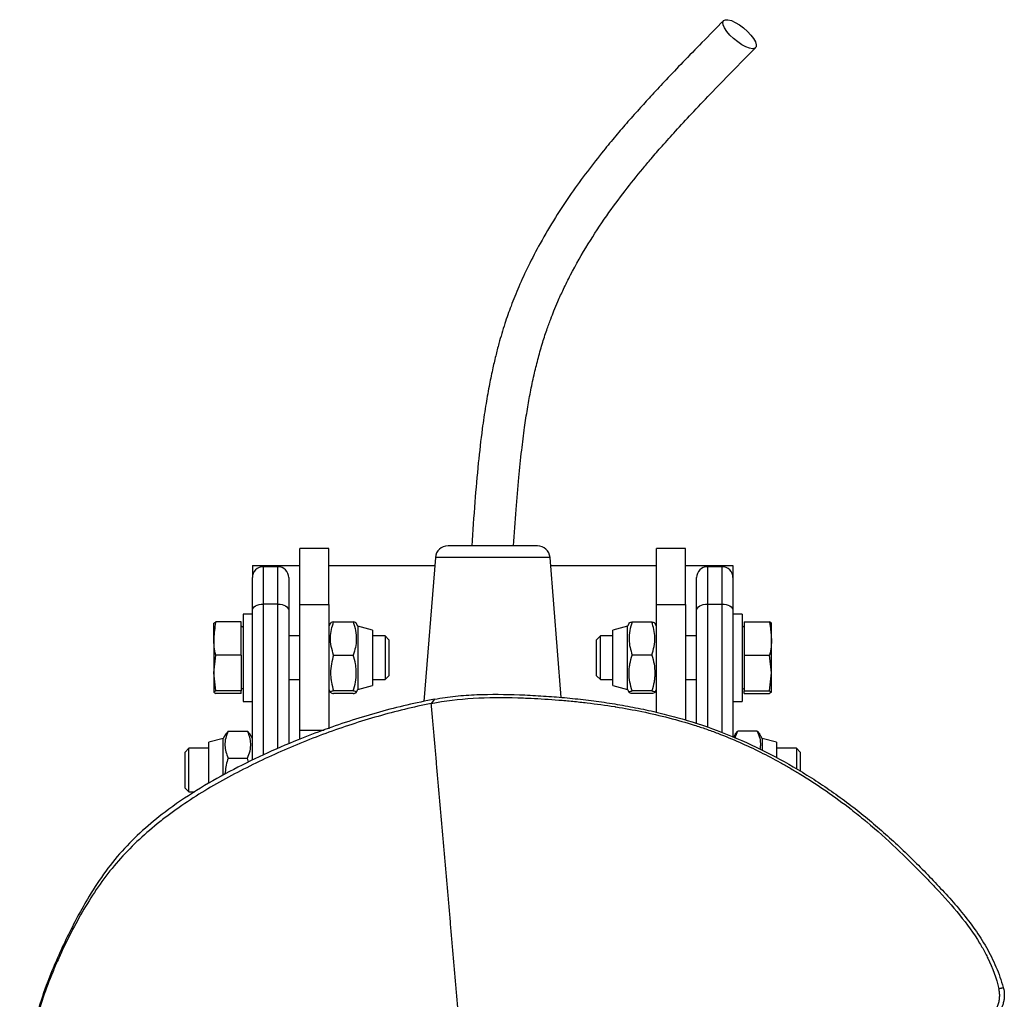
# Model space of a CAD drawing. Header units: millimetres. Extents: x 1247 to 1627, y 1234 to 1795.
# Tile 2 of 2: x 1310 to 1581, y 1526 to 1795. Entities that reach past the tile are written whole.
import ezdxf

# ---------------------------------------------------------------- set-up
doc = ezdxf.new("R2010")
doc.units = ezdxf.units.MM

msp = doc.modelspace()

# ---------------------------------------------------------------- linework, layer by layer
at = {"color": 7, "linetype": 'Continuous', "lineweight": 25}
for p, q in [((1452.34, 1650.23), (1427.81, 1650.23)), ((1395.07, 1649.51), (1387.07, 1649.51)), ((1387.07, 1634.13), (1387.07, 1649.51)), ((1395.07, 1634.13), (1395.07, 1649.51)), ((1493.07, 1649.51), (1485.07, 1649.51)), ((1485.07, 1634.13), (1485.07, 1649.51)), ((1493.07, 1634.13), (1493.07, 1649.51)), ((1374.07, 1644.81), (1374.07, 1641.51)), ((1374.07, 1644.81), (1387.07, 1644.81)), ((1381.07, 1644.51), (1377.07, 1644.51)), ((1395.07, 1644.81), (1424.14, 1644.81)), ((1424.32, 1647.01), (1421.16, 1607.51)), ((1458.91, 1608.6), (1455.83, 1647.01)), ((1456.01, 1644.81), (1485.07, 1644.81)), ((1493.07, 1644.81), (1506.07, 1644.81)), ((1503.07, 1644.51), (1499.07, 1644.51)), ((1506.07, 1644.81), (1506.07, 1641.51)), ((1374.07, 1632.48), (1374.07, 1641.51)), ((1384.07, 1641.51), (1384.07, 1632.48)), ((1496.07, 1632.48), (1496.07, 1641.51)), ((1506.07, 1641.51), (1506.07, 1632.48)), ((1381.07, 1634.25), (1377.07, 1634.25)), ((1387.07, 1634.13), (1395.07, 1634.13)), ((1387.07, 1599.55), (1387.07, 1634.13)), ((1395.07, 1634.13), (1395.07, 1600.03)), ((1485.07, 1634.13), (1493.07, 1634.13)), ((1485.07, 1604.52), (1485.07, 1634.13)), ((1493.07, 1634.13), (1493.07, 1602.37)), ((1499.07, 1634.25), (1503.07, 1634.25)), ((1374.07, 1631.51), (1371.57, 1631.51)), ((1371.57, 1631.51), (1371.57, 1623.04)), ((1374.07, 1591.35), (1374.07, 1632.48)), ((1384.07, 1632.48), (1384.07, 1595.86)), ((1496.07, 1601.36), (1496.07, 1632.48)), ((1506.07, 1632.48), (1506.07, 1597.66)), ((1508.57, 1631.51), (1506.07, 1631.51)), ((1508.57, 1631.51), (1508.57, 1623.04)), ((1363.47, 1628.98), (1364.01, 1629.36)), ((1363.47, 1624.8), (1363.47, 1628.99)), ((1370.97, 1629.36), (1364.01, 1629.36)), ((1370.97, 1620.25), (1370.97, 1629.36)), ((1371.57, 1627.82), (1370.97, 1628.17)), ((1395.56, 1629.05), (1395.07, 1628.21)), ((1396.39, 1629.36), (1401.76, 1629.36)), ((1403.07, 1628.21), (1402.59, 1629.04)), ((1407.07, 1627.13), (1403.07, 1628.21)), ((1403.07, 1628.21), (1403.07, 1610.83)), ((1477.07, 1628.21), (1473.07, 1627.13)), ((1477.56, 1629.04), (1477.07, 1628.21)), ((1477.07, 1610.81), (1477.07, 1628.21)), ((1478.39, 1629.36), (1483.76, 1629.36)), ((1485.07, 1628.21), (1484.59, 1629.05)), ((1509.17, 1628.17), (1508.57, 1627.82)), ((1509.17, 1629.36), (1516.14, 1629.36)), ((1509.17, 1629.36), (1509.17, 1620.25)), ((1516.67, 1628.98), (1516.14, 1629.36)), ((1516.67, 1624.8), (1516.67, 1628.99)), ((1387.07, 1625.51), (1384.07, 1625.51)), ((1407.07, 1627.13), (1407.07, 1611.89)), ((1410.5, 1625.51), (1407.07, 1625.51)), ((1411.57, 1624.43), (1410.5, 1625.51)), ((1410.5, 1625.51), (1410.5, 1614.53)), ((1469.65, 1625.51), (1468.57, 1624.43)), ((1473.07, 1625.51), (1469.65, 1625.51)), ((1469.65, 1613.51), (1469.65, 1625.51)), ((1473.07, 1611.88), (1473.07, 1627.13)), ((1496.07, 1625.51), (1493.07, 1625.51)), ((1363.47, 1624.8), (1363.47, 1615.33)), ((1371.57, 1623.04), (1371.57, 1607.51)), ((1411.57, 1624.43), (1411.57, 1615.42)), ((1468.57, 1614.58), (1468.57, 1624.43)), ((1508.57, 1623.04), (1508.57, 1607.51)), ((1516.67, 1615.33), (1516.67, 1624.8)), ((1363.47, 1615.33), (1364.01, 1620.25)), ((1370.97, 1620.25), (1364.01, 1620.25)), ((1370.97, 1620.25), (1370.97, 1610.4)), ((1396.39, 1620.25), (1401.76, 1620.25)), ((1483.76, 1620.25), (1478.39, 1620.25)), ((1509.17, 1620.25), (1516.14, 1620.25)), ((1509.17, 1620.25), (1509.17, 1610.4)), ((1516.67, 1615.33), (1516.14, 1620.25)), ((1364.01, 1610.4), (1363.47, 1615.33)), ((1363.47, 1615.33), (1363.47, 1610.03)), ((1411.57, 1615.42), (1411.57, 1614.58)), ((1516.14, 1610.4), (1516.67, 1615.33)), ((1516.67, 1610.03), (1516.67, 1615.33)), ((1384.07, 1613.51), (1387.07, 1613.51)), ((1407.07, 1613.51), (1410.5, 1613.51)), ((1407.07, 1611.89), (1407.07, 1611.88)), ((1410.5, 1613.51), (1411.57, 1614.58)), ((1410.5, 1614.53), (1410.5, 1613.51)), ((1468.57, 1614.58), (1469.65, 1613.51)), ((1469.65, 1613.51), (1473.07, 1613.51)), ((1493.07, 1613.51), (1496.07, 1613.51)), ((1364.01, 1610.4), (1363.47, 1610.03)), ((1363.47, 1610.03), (1364.01, 1609.65)), ((1370.97, 1610.4), (1364.01, 1610.4)), ((1370.97, 1609.65), (1364.01, 1609.65)), ((1370.97, 1610.84), (1371.57, 1611.19)), ((1370.97, 1609.65), (1370.97, 1610.4)), ((1395.07, 1610.81), (1395.56, 1609.96)), ((1401.76, 1610.4), (1396.39, 1610.4)), ((1401.76, 1609.65), (1396.39, 1609.65)), ((1402.59, 1609.96), (1403.07, 1610.81)), ((1403.07, 1610.81), (1407.07, 1611.88)), ((1403.07, 1610.83), (1403.07, 1610.81)), ((1473.07, 1611.88), (1477.07, 1610.81)), ((1477.07, 1610.81), (1477.56, 1609.96)), ((1483.76, 1610.4), (1478.39, 1610.4)), ((1483.76, 1609.65), (1478.39, 1609.65)), ((1484.59, 1609.96), (1485.07, 1610.81)), ((1508.57, 1611.19), (1509.17, 1610.84)), ((1509.17, 1610.4), (1516.14, 1610.4)), ((1509.17, 1609.65), (1509.17, 1610.4)), ((1509.17, 1609.65), (1516.14, 1609.65)), ((1516.14, 1610.4), (1516.67, 1610.03)), ((1516.67, 1610.03), (1516.14, 1609.65)), ((1371.57, 1607.51), (1374.07, 1607.51)), ((1424.12, 1608.15), (1423.21, 1606.96)), ((1506.07, 1607.51), (1508.57, 1607.51)), ((1366.81, 1598.64), (1366.07, 1597.37)), ((1367.39, 1599.38), (1366.83, 1598.63)), ((1367.39, 1599.38), (1372.76, 1599.38)), ((1373.34, 1598.63), (1372.76, 1599.38)), ((1374.07, 1597.37), (1373.35, 1598.63)), ((1387.07, 1597.27), (1387.07, 1599.55)), ((1506.8, 1598.63), (1506.21, 1597.6)), ((1506.81, 1598.63), (1507.39, 1599.38)), ((1512.76, 1599.38), (1507.39, 1599.38)), ((1512.76, 1599.38), (1513.32, 1598.63)), ((1514.07, 1597.37), (1513.34, 1598.64)), ((1366.07, 1597.37), (1362.07, 1596.3)), ((1362.07, 1587.02), (1362.07, 1596.3)), ((1366.07, 1587.25), (1366.07, 1597.37)), ((1518.07, 1596.3), (1514.07, 1597.37)), ((1514.07, 1597.37), (1514.07, 1594.19)), ((1518.07, 1596.3), (1518.07, 1591.99)), ((1356.65, 1594.67), (1355.57, 1593.6)), ((1355.57, 1589.53), (1355.57, 1593.6)), ((1362.07, 1594.67), (1356.65, 1594.67)), ((1356.65, 1589.71), (1356.65, 1594.67)), ((1523.5, 1594.67), (1518.07, 1594.67)), ((1524.57, 1593.6), (1523.5, 1594.67)), ((1523.5, 1594.67), (1523.5, 1589.01)), ((1524.57, 1593.6), (1524.57, 1588.32)), ((1367.39, 1591.97), (1372.76, 1591.97)), ((1373, 1590.81), (1372.76, 1591.97)), ((1355.57, 1583.74), (1355.57, 1589.53)), ((1356.65, 1582.67), (1356.65, 1589.71)), ((1362.07, 1584.96), (1362.07, 1587.02)), ((1355.57, 1583.74), (1356.65, 1582.67)), ((1356.65, 1582.67), (1358.16, 1582.67))]:
    msp.add_line(p, q, dxfattribs=at)
at = {"color": 1, "linetype": 'Continuous', "lineweight": 25}
for p, q in [((1377.07, 1644.51), (1377.07, 1634.25)), ((1381.07, 1634.25), (1381.07, 1644.51)), ((1455.83, 1647.01), (1424.32, 1647.01)), ((1499.07, 1644.51), (1499.07, 1634.25)), ((1503.07, 1634.25), (1503.07, 1644.51)), ((1377.07, 1634.25), (1377.07, 1592.83)), ((1381.07, 1594.56), (1381.07, 1634.25)), ((1499.07, 1634.25), (1499.07, 1600.37)), ((1503.07, 1598.95), (1503.07, 1634.25)), ((1393.77, 1599.55), (1387.07, 1599.55))]:
    msp.add_line(p, q, dxfattribs=at)
at = {"color": 7, "linetype": 'Continuous', "lineweight": 25, "flags": 128}
for points in [[(1511.47, 1786.74), (1510.64, 1786.87), (1509.64, 1787.24), (1508.53, 1787.83), (1507.38, 1788.6), (1506.26, 1789.51), (1505.25, 1790.49), (1504.4, 1791.49), (1503.77, 1792.45), (1503.4, 1793.3), (1503.31, 1793.98), (1503.51, 1794.47), (1503.98, 1794.72), (1504.7, 1794.72), (1505.63, 1794.47), (1506.69, 1793.98), (1507.83, 1793.3), (1508.97, 1792.45), (1510.05, 1791.49), (1510.99, 1790.49), (1511.73, 1789.51), (1512.24, 1788.6), (1512.47, 1787.83), (1512.41, 1787.24), (1512.07, 1786.87), (1511.47, 1786.74)], [(1374.07, 1632.48), (1374.13, 1632.82), (1374.3, 1633.16), (1374.58, 1633.46), (1374.95, 1633.73), (1375.41, 1633.95), (1375.93, 1634.11), (1376.49, 1634.21), (1377.07, 1634.25)], [(1381.07, 1634.25), (1381.66, 1634.21), (1382.22, 1634.11), (1382.74, 1633.95), (1383.2, 1633.73), (1383.57, 1633.46), (1383.85, 1633.16), (1384.02, 1632.82), (1384.07, 1632.48)], [(1496.07, 1632.48), (1496.13, 1632.82), (1496.3, 1633.16), (1496.58, 1633.46), (1496.95, 1633.73), (1497.41, 1633.95), (1497.93, 1634.11), (1498.49, 1634.21), (1499.07, 1634.25)], [(1503.07, 1634.25), (1503.66, 1634.21), (1504.22, 1634.11), (1504.74, 1633.95), (1505.2, 1633.73), (1505.57, 1633.46), (1505.85, 1633.16), (1506.02, 1632.82), (1506.07, 1632.48)]]:
    msp.add_lwpolyline(points, dxfattribs=at)
at = {"color": 7, "linetype": 'Continuous', "lineweight": 25}
for centre, radius, start, end in [((1427.81, 1646.73), 3.5, 90, 175.4261), ((1452.34, 1646.73), 3.5, 4.5739, 90), ((1377.07, 1641.51), 3, 90, 180), ((1381.07, 1641.51), 3, 0, 90), ((1499.07, 1641.51), 3, 90, 180), ((1503.07, 1641.51), 3, 0, 90)]:
    msp.add_arc(centre, radius, start, end, dxfattribs=at)
for points, knots in [([(1503.53, 1794.48), (1501.54, 1792.47), (1497.78, 1788.66), (1492.51, 1783.25), (1487.94, 1778.46), (1484.06, 1774.32), (1480.57, 1770.48), (1477.23, 1766.74), (1473.85, 1762.8), (1470.1, 1758.27), (1465.99, 1753.03), (1461.55, 1746.92), (1457.2, 1740.34), (1453.27, 1733.7), (1449.93, 1727.33), (1447.28, 1721.58), (1445.14, 1716.28), (1443.32, 1711.1), (1441.95, 1706.51), (1440.85, 1702.28), (1439.94, 1698.36), (1439, 1693.77), (1438.06, 1688.35), (1437.04, 1681.35), (1436.03, 1672.57), (1435.11, 1661.85), (1434.6, 1654.25), (1434.32, 1650.23)], [0, 0, 0, 0, 0.05348, 0.100978, 0.142512, 0.178081, 0.207666, 0.239805, 0.271905, 0.304531, 0.349082, 0.395316, 0.443619, 0.493475, 0.535599, 0.573516, 0.607204, 0.637591, 0.671203, 0.691998, 0.714827, 0.74226, 0.774514, 0.811456, 0.866615, 0.929409, 1, 1, 1, 1]), ([(1445.82, 1650.23), (1446.06, 1653.57), (1446.49, 1659.82), (1447.21, 1668.58), (1447.97, 1676.09), (1448.76, 1682.36), (1449.57, 1687.67), (1450.43, 1692.48), (1451.38, 1697.01), (1452.46, 1701.42), (1453.62, 1705.54), (1454.81, 1709.25), (1455.92, 1712.28), (1456.95, 1714.9), (1458.1, 1717.64), (1459.6, 1720.93), (1462.25, 1726.27), (1466.14, 1733.07), (1471.21, 1740.74), (1476.25, 1747.57), (1480.39, 1752.73), (1483.8, 1756.79), (1486.79, 1760.24), (1490.48, 1764.36), (1494.88, 1769.12), (1500.02, 1774.53), (1505.89, 1780.56), (1510.06, 1784.78), (1512.26, 1787.01)], [0, 0, 0, 0, 0.061347, 0.115143, 0.161349, 0.200026, 0.231327, 0.260261, 0.290062, 0.316849, 0.344315, 0.369551, 0.389574, 0.404788, 0.422478, 0.445427, 0.473213, 0.535744, 0.595247, 0.65059, 0.701038, 0.724648, 0.754506, 0.790741, 0.833387, 0.882477, 0.938023, 1, 1, 1, 1]), ([(1364.01, 1629.36), (1364, 1629.31), (1363.67, 1627.81), (1363.57, 1626.28), (1363.47, 1624.8)], [0, 0, 0, 0, 0.029872, 1, 1, 1, 1]), ([(1396.39, 1620.25), (1396.14, 1621.04), (1395.64, 1622.64), (1395.46, 1625.01), (1395.73, 1627.27), (1396.17, 1628.66), (1396.39, 1629.36)], [0, 0, 0, 0, 0.264607, 0.534951, 0.765344, 1, 1, 1, 1]), ([(1396.39, 1629.36), (1396.26, 1629.32), (1395.89, 1629.23), (1395.56, 1629.12), (1395.59, 1629.04), (1395.59, 1629.03)], [0, 0, 0, 0, 0.301795, 0.866017, 1, 1, 1, 1]), ([(1401.76, 1629.36), (1402.01, 1628.57), (1402.51, 1626.97), (1402.69, 1624.6), (1402.42, 1622.34), (1401.98, 1620.95), (1401.76, 1620.25)], [0, 0, 0, 0, 0.2646041, 0.5349495, 0.7653434, 1, 1, 1, 1]), ([(1402.56, 1629.03), (1402.57, 1629.04), (1402.59, 1629.12), (1402.26, 1629.23), (1401.89, 1629.32), (1401.76, 1629.36)], [0, 0, 0, 0, 0.119484, 0.698209, 1, 1, 1, 1]), ([(1478.39, 1629.36), (1478.14, 1628.57), (1477.64, 1626.97), (1477.46, 1624.6), (1477.73, 1622.34), (1478.17, 1620.95), (1478.39, 1620.25)], [0, 0, 0, 0, 0.2646041, 0.5349495, 0.7653434, 1, 1, 1, 1]), ([(1477.59, 1629.03), (1477.58, 1629.04), (1477.56, 1629.12), (1477.89, 1629.23), (1478.26, 1629.32), (1478.39, 1629.36)], [0, 0, 0, 0, 0.119484, 0.698209, 1, 1, 1, 1]), ([(1483.76, 1629.36), (1483.89, 1629.32), (1484.26, 1629.23), (1484.59, 1629.12), (1484.56, 1629.04), (1484.56, 1629.03)], [0, 0, 0, 0, 0.301795, 0.866017, 1, 1, 1, 1]), ([(1483.76, 1620.25), (1484.01, 1621.04), (1484.51, 1622.64), (1484.69, 1625.01), (1484.42, 1627.27), (1483.98, 1628.66), (1483.76, 1629.36)], [0, 0, 0, 0, 0.264607, 0.534951, 0.765344, 1, 1, 1, 1]), ([(1516.67, 1624.8), (1516.62, 1625.95), (1516.54, 1627.48), (1516.22, 1628.98), (1516.14, 1629.36)], [0, 0, 0, 0, 0.751883, 1, 1, 1, 1]), ([(1364.01, 1620.25), (1363.84, 1621.01), (1363.71, 1621.77), (1363.52, 1623.29), (1363.47, 1624.05), (1363.47, 1624.8)], [0, 0, 0, 0, 0.5, 0.5, 1, 1, 1, 1]), ([(1516.67, 1624.8), (1516.67, 1624.04), (1516.63, 1623.28), (1516.44, 1621.77), (1516.31, 1621.01), (1516.14, 1620.25)], [0, 0, 0, 0, 0.5, 0.5, 1, 1, 1, 1]), ([(1396.39, 1620.25), (1396.13, 1619.45), (1395.91, 1618.64), (1395.62, 1617), (1395.54, 1616.17), (1395.54, 1614.92), (1395.56, 1614.5), (1395.63, 1613.66), (1395.69, 1613.25), (1395.91, 1612.02), (1396.13, 1611.21), (1396.39, 1610.4)], [0, 0, 0, 0, 0.25, 0.25, 0.5, 0.5, 0.625, 0.625, 0.75, 0.75, 1, 1, 1, 1]), ([(1401.76, 1610.4), (1402.02, 1611.2), (1402.24, 1612.01), (1402.53, 1613.65), (1402.61, 1614.48), (1402.61, 1615.74), (1402.59, 1616.16), (1402.52, 1616.99), (1402.46, 1617.4), (1402.24, 1618.63), (1402.02, 1619.45), (1401.76, 1620.25)], [0, 0, 0, 0, 0.25, 0.25, 0.5, 0.5, 0.625, 0.625, 0.75, 0.75, 1, 1, 1, 1]), ([(1478.39, 1610.4), (1478.13, 1611.2), (1477.91, 1612.01), (1477.62, 1613.65), (1477.54, 1614.48), (1477.54, 1615.74), (1477.56, 1616.16), (1477.63, 1616.99), (1477.69, 1617.4), (1477.91, 1618.63), (1478.13, 1619.45), (1478.39, 1620.25)], [0, 0, 0, 0, 0.25, 0.25, 0.5, 0.5, 0.625, 0.625, 0.75, 0.75, 1, 1, 1, 1]), ([(1483.76, 1620.25), (1484.02, 1619.45), (1484.24, 1618.64), (1484.53, 1617), (1484.61, 1616.17), (1484.61, 1614.92), (1484.59, 1614.5), (1484.52, 1613.66), (1484.46, 1613.25), (1484.24, 1612.02), (1484.02, 1611.21), (1483.76, 1610.4)], [0, 0, 0, 0, 0.25, 0.25, 0.5, 0.5, 0.625, 0.625, 0.75, 0.75, 1, 1, 1, 1]), ([(1396.39, 1610.4), (1396.26, 1610.37), (1395.88, 1610.27), (1395.51, 1610.12), (1395.51, 1609.9), (1396.06, 1609.74), (1396.39, 1609.65)], [0, 0, 0, 0, 0.133345, 0.382638, 0.638041, 1, 1, 1, 1]), ([(1401.76, 1609.65), (1402.09, 1609.74), (1402.63, 1609.89), (1402.64, 1610.11), (1402.27, 1610.27), (1401.89, 1610.37), (1401.76, 1610.4)], [0, 0, 0, 0, 0.361957, 0.610952, 0.866655, 1, 1, 1, 1]), ([(1424.12, 1608.15), (1426.02, 1608.49), (1427.94, 1608.76), (1431.81, 1609.17), (1433.76, 1609.3), (1439.62, 1609.54), (1443.53, 1609.49), (1449.38, 1609.27), (1451.33, 1609.17), (1455.22, 1608.93), (1457.16, 1608.79), (1461.04, 1608.45), (1462.98, 1608.25), (1466.85, 1607.81), (1468.78, 1607.55), (1472.62, 1606.99), (1474.54, 1606.68), (1478.36, 1605.99), (1480.27, 1605.62), (1484.07, 1604.8), (1485.97, 1604.35), (1489.75, 1603.39), (1491.63, 1602.87), (1497.23, 1601.19), (1500.89, 1599.91), (1508.06, 1597.03), (1511.57, 1595.44), (1518.46, 1591.96), (1521.83, 1590.08), (1526.81, 1587.05), (1528.45, 1586.01), (1531.71, 1583.85), (1533.32, 1582.74), (1538.08, 1579.31), (1541.15, 1576.92), (1547.12, 1571.91), (1550.01, 1569.3), (1555.65, 1563.92), (1558.4, 1561.15), (1562.45, 1556.91), (1563.79, 1555.48), (1566.42, 1552.58), (1567.71, 1551.09), (1571.43, 1546.55), (1573.72, 1543.38), (1576.16, 1539.1), (1576.62, 1538.23), (1577.51, 1536.45), (1577.93, 1535.54), (1579.1, 1532.79), (1579.76, 1530.91), (1580.31, 1528.98)], [0, 0, 0, 0, 0.03125, 0.03125, 0.0625, 0.0625, 0.125, 0.125, 0.15625, 0.15625, 0.1875, 0.1875, 0.21875, 0.21875, 0.25, 0.25, 0.28125, 0.28125, 0.3125, 0.3125, 0.34375, 0.34375, 0.375, 0.375, 0.4375, 0.4375, 0.5, 0.5, 0.5625, 0.5625, 0.59375, 0.59375, 0.625, 0.625, 0.6875, 0.6875, 0.75, 0.75, 0.8125, 0.8125, 0.84375, 0.84375, 0.875, 0.875, 0.9375, 0.9375, 0.953125, 0.953125, 0.96875, 0.96875, 1, 1, 1, 1]), ([(1478.39, 1609.65), (1478.06, 1609.74), (1477.52, 1609.89), (1477.51, 1610.11), (1477.88, 1610.27), (1478.26, 1610.37), (1478.39, 1610.4)], [0, 0, 0, 0, 0.361957, 0.610952, 0.866655, 1, 1, 1, 1]), ([(1483.76, 1610.4), (1483.89, 1610.37), (1484.27, 1610.27), (1484.64, 1610.12), (1484.64, 1609.9), (1484.09, 1609.74), (1483.76, 1609.65)], [0, 0, 0, 0, 0.133345, 0.382638, 0.638041, 1, 1, 1, 1]), ([(1423.21, 1606.96), (1418.31, 1605.98), (1413.42, 1604.79), (1403.74, 1602.04), (1398.94, 1600.47), (1391.83, 1597.86), (1389.48, 1596.95), (1384.79, 1595.03), (1382.47, 1594.03), (1377.87, 1591.95), (1375.6, 1590.87), (1371.1, 1588.63), (1368.87, 1587.47), (1362.29, 1583.86), (1358.03, 1581.26), (1352.91, 1577.68), (1351.9, 1576.95), (1349.9, 1575.45), (1348.91, 1574.68), (1346, 1572.33), (1344.13, 1570.7), (1340.57, 1567.32), (1338.88, 1565.57), (1335.68, 1561.92), (1334.18, 1560.03), (1331.34, 1556.12), (1330, 1554.1), (1327.47, 1549.95), (1326.26, 1547.82), (1323.97, 1543.5), (1322.88, 1541.3), (1321.31, 1537.97), (1320.8, 1536.85), (1319.81, 1534.6), (1319.33, 1533.46), (1317.01, 1527.76), (1315.43, 1523.13), (1313, 1513.71), (1312.15, 1508.92), (1311.22, 1501.64), (1310.97, 1499.2), (1310.56, 1494.28), (1310.4, 1491.8), (1310.15, 1484.36), (1310.29, 1479.41), (1311.35, 1472.01), (1311.84, 1469.55), (1312.63, 1466.48), (1312.8, 1465.87), (1313.15, 1464.64), (1313.33, 1464.04), (1313.9, 1462.22), (1314.31, 1461.02), (1315.62, 1457.47), (1316.6, 1455.14), (1318.79, 1450.58), (1319.99, 1448.35), (1321.94, 1445.06), (1322.62, 1443.97), (1324.03, 1441.82), (1324.76, 1440.75), (1327.03, 1437.6), (1328.63, 1435.56), (1330.32, 1433.58)], [0, 0, 0, 0, 0.0625, 0.0625, 0.125, 0.125, 0.15625, 0.15625, 0.1875, 0.1875, 0.21875, 0.21875, 0.25, 0.25, 0.3125, 0.3125, 0.328125, 0.328125, 0.34375, 0.34375, 0.375, 0.375, 0.40625, 0.40625, 0.4375, 0.4375, 0.46875, 0.46875, 0.5, 0.5, 0.53125, 0.53125, 0.546875, 0.546875, 0.5625, 0.5625, 0.625, 0.625, 0.6875, 0.6875, 0.71875, 0.71875, 0.75, 0.75, 0.8125, 0.8125, 0.84375, 0.84375, 0.851562, 0.851562, 0.859375, 0.859375, 0.875, 0.875, 0.90625, 0.90625, 0.9375, 0.9375, 0.953125, 0.953125, 0.96875, 0.96875, 1, 1, 1, 1]), ([(1424.12, 1608.15), (1421.59, 1607.63), (1413.98, 1606.06), (1401.38, 1602.52), (1388.24, 1597.75), (1377.05, 1592.91), (1367.69, 1588.31), (1358.61, 1583.15), (1350.63, 1577.73), (1343.83, 1572.14), (1338.09, 1566.46), (1333.05, 1560.12), (1327.91, 1552.01), (1322.74, 1542.21), (1318.16, 1531.85), (1314.95, 1522.34), (1312.97, 1514.19), (1312.2, 1508.76), (1311.84, 1506.22)], [0, 0, 0, 0, 0.04716, 0.141536, 0.236472, 0.298957, 0.361436, 0.424831, 0.488192, 0.53722, 0.586225, 0.637164, 0.688144, 0.766273, 0.844402, 0.898381, 0.952464, 1, 1, 1, 1]), ([(1423.21, 1606.96), (1430.73, 1608.47), (1439.05, 1608.77), (1448.7, 1608.46), (1452.37, 1608.31), (1456.91, 1608.03), (1462.07, 1607.57), (1467.31, 1607), (1471.19, 1606.47), (1476.2, 1605.66), (1481.17, 1604.76), (1488.52, 1603.07), (1494.33, 1601.4), (1498.72, 1599.94), (1502.94, 1598.4), (1509.96, 1595.5), (1516.41, 1592.25), (1521.69, 1589.26), (1528.58, 1585.16), (1535.51, 1580.34), (1541.27, 1575.72), (1548.31, 1569.87), (1554.3, 1564.08), (1560.2, 1557.94), (1566, 1551.83), (1571.3, 1545.69), (1575.17, 1538.84), (1577.23, 1534.76), (1578.42, 1531.55), (1579.12, 1528.62)], [0, 0, 0, 0, 0.109375, 0.1162097, 0.125, 0.15625, 0.171875, 0.1875, 0.21875, 0.2199779, 0.25, 0.28125, 0.3125, 0.3276455, 0.34375, 0.375, 0.4375, 0.4531728, 0.46875, 0.5625, 0.5902945, 0.59375, 0.71875, 0.7376921, 0.75, 0.875, 0.8969033, 0.90625, 0.9662483, 0.9662483, 0.9662483, 0.9662483]), ([(1434.49, 1478.02), (1434.37, 1479.47), (1434.12, 1482.31), (1433.75, 1486.54), (1433.38, 1490.71), (1433.02, 1494.89), (1432.65, 1499.07), (1432.29, 1503.26), (1431.92, 1507.46), (1431.55, 1511.65), (1431.18, 1515.85), (1430.82, 1520.05), (1430.45, 1524.24), (1430.08, 1528.43), (1429.72, 1532.61), (1429.35, 1536.79), (1428.99, 1540.97), (1428.62, 1545.14), (1428.26, 1549.31), (1427.89, 1553.48), (1427.53, 1557.65), (1427.16, 1561.8), (1426.8, 1565.95), (1426.44, 1570.1), (1426.08, 1574.23), (1425.72, 1578.35), (1425.36, 1582.47), (1425, 1586.58), (1424.64, 1590.68), (1424.28, 1594.77), (1423.92, 1598.86), (1423.57, 1602.92), (1423.33, 1605.62), (1423.21, 1606.96)], [0, 0, 0, 0, 0.0325177, 0.0637677, 0.0950177, 0.1262677, 0.1575177, 0.1887677, 0.2200177, 0.2512677, 0.2825177, 0.3137677, 0.3450177, 0.3762677, 0.4075177, 0.4387677, 0.4700177, 0.5012677, 0.5325177, 0.5637677, 0.5950177, 0.6262677, 0.6575177, 0.6887677, 0.7200177, 0.7512677, 0.7825177, 0.8137677, 0.8450177, 0.8762677, 0.9075177, 0.9387677, 0.9700177, 0.9700177, 0.9700177, 0.9700177]), ([(1367.39, 1599.38), (1367.14, 1598.74), (1366.64, 1597.44), (1366.46, 1595.51), (1366.73, 1593.67), (1367.17, 1592.54), (1367.39, 1591.97)], [0, 0, 0, 0, 0.264606, 0.534948, 0.765347, 1, 1, 1, 1]), ([(1372.76, 1591.97), (1373.01, 1592.61), (1373.51, 1593.91), (1373.69, 1595.84), (1373.42, 1597.68), (1372.98, 1598.81), (1372.76, 1599.38)], [0, 0, 0, 0, 0.264605, 0.534947, 0.765346, 1, 1, 1, 1]), ([(1506.75, 1597.37), (1506.76, 1597.47), (1506.85, 1598.15), (1507.14, 1598.81), (1507.39, 1599.38)], [0, 0, 0, 0, 0.14256, 1, 1, 1, 1]), ([(1512.76, 1599.38), (1513.01, 1598.74), (1513.49, 1597.44), (1513.7, 1595.75), (1513.52, 1594.74), (1513.46, 1594.41)], [0, 0, 0, 0, 0.395516, 0.799614, 1, 1, 1, 1]), ([(1367.39, 1591.97), (1367.02, 1590.69), (1366.6, 1589.24), (1366.6, 1587.74), (1366.6, 1587.56)], [0, 0, 0, 0, 0.878003, 1, 1, 1, 1]), ([(1576.51, 1520.83), (1577.08, 1521.27), (1577.57, 1521.79), (1578.19, 1522.67), (1578.37, 1522.99), (1578.69, 1523.63), (1578.83, 1523.96), (1579.05, 1524.65), (1579.14, 1525), (1579.27, 1525.72), (1579.31, 1526.08), (1579.34, 1526.8), (1579.33, 1527.17), (1579.26, 1527.9), (1579.2, 1528.26), (1579.12, 1528.62)], [0, 0, 0, 0, 0.25, 0.25, 0.375, 0.375, 0.5, 0.5, 0.625, 0.625, 0.75, 0.75, 0.875, 0.875, 1, 1, 1, 1]), ([(1580.31, 1528.98), (1580.5, 1528.28), (1580.6, 1527.58), (1580.6, 1526.5), (1580.58, 1526.14), (1580.49, 1525.43), (1580.42, 1525.09), (1580.23, 1524.4), (1580.11, 1524.06), (1579.83, 1523.41), (1579.67, 1523.1), (1579.31, 1522.5), (1579.1, 1522.21), (1578.65, 1521.67), (1578.4, 1521.41), (1578.14, 1521.17)], [0, 0, 0, 0, 0.25, 0.25, 0.375, 0.375, 0.5, 0.5, 0.625, 0.625, 0.75, 0.75, 0.875, 0.875, 1, 1, 1, 1]), ([(1579.12, 1528.62), (1579.18, 1528.64), (1579.24, 1528.65), (1579.3, 1528.67), (1579.45, 1528.72), (1579.61, 1528.76), (1579.76, 1528.81), (1579.8, 1528.82), (1579.84, 1528.83), (1579.88, 1528.84), (1580.02, 1528.89), (1580.16, 1528.93), (1580.31, 1528.98)], [0, 0, 0, 0, 0.000592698, 0.000592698, 0.000592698, 0.00216402, 0.00216402, 0.00216402, 0.002556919, 0.002556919, 0.002556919, 0.004014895, 0.004014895, 0.004014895, 0.004014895])]:
    msp.add_open_spline(points, degree=3, knots=knots, dxfattribs=at)

doc.saveas('drawing.dxf')
